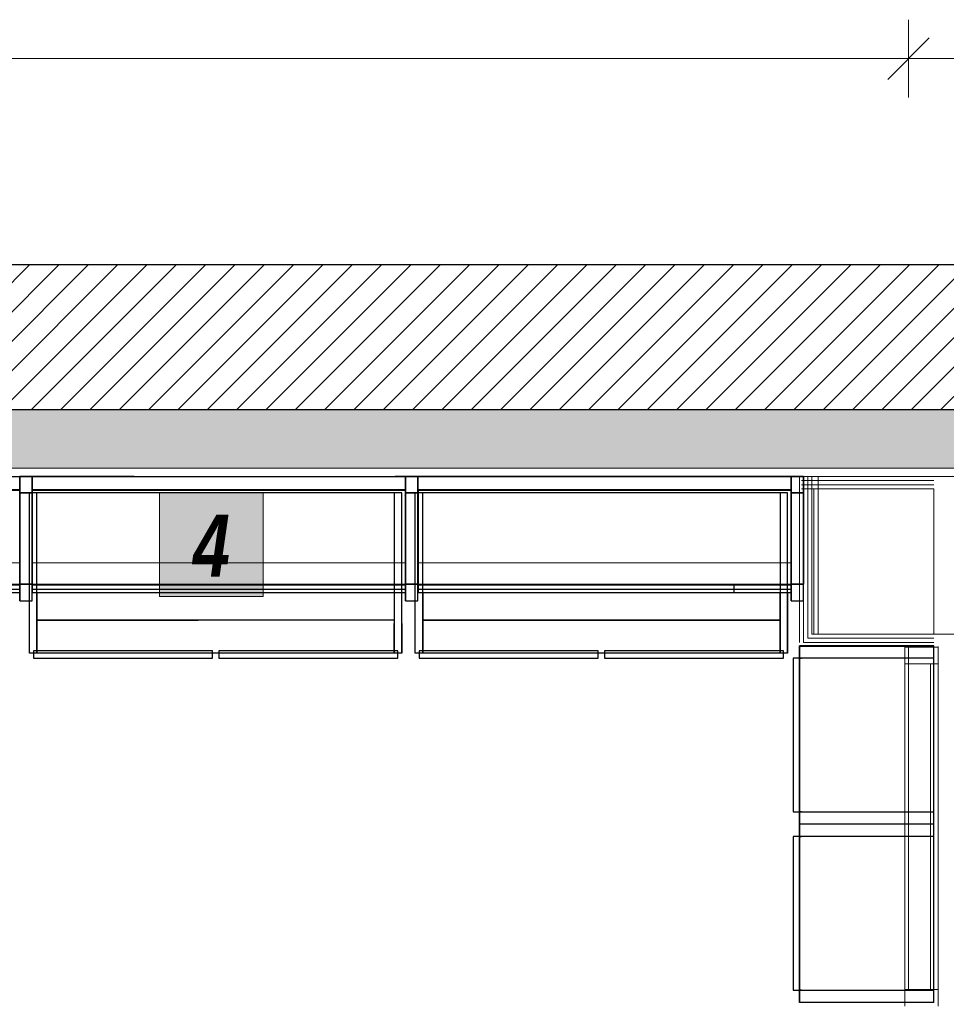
# Model space of a CAD drawing. Header units: millimetres. Extents: x -13157241 to -13144429, y -44179 to -36532.
# Tile 18 of 26: x -13151479 to -13149245, y -39994 to -37622. Entities that reach past the tile are written whole.
import ezdxf

# ---------------------------------------------------------------- set-up
doc = ezdxf.new("R2010")
doc.units = ezdxf.units.MM
doc.header["$MEASUREMENT"] = 0
for name, color, linetype in [('0._RDC (85)_1_0', 7, 'Continuous'), ('0._RDC (85)_1_AAG constr dalles', 7, 'Continuous'), ('0._RDC (85)_1_AAG PRO VRD EP', 7, 'Continuous'), ('0._RDC (85)_1_BQN 2 COTATIONS PC', 7, 'Continuous'), ('0._RDC (85)_1_Portes Archicad', 7, 'Continuous')]:
    doc.layers.add(name, color=color, linetype=linetype)
doc.styles.add('STYLE_GENERE_3', font='txt', dxfattribs={"width": 0.8})
pattern_1 = [(90, (-12771109.288, 503849.215), (-34.6410162, 0), [20, -40]), (90, (-12771126.61, 503879.215), (-34.6410162, 0), [20, -40]), (150, (-12771109.288, 503869.215), (17.320508, 30), [20, -40]), (150, (-12771143.93, 503869.215), (17.320508, 30), [20, -40]), (210, (-12771109.288, 503849.215), (-17.320508, 30), [20, -40]), (210, (-12771143.93, 503849.215), (-17.320508, 30), [20, -40])]

msp = doc.modelspace()

# ---------------------------------------------------------------- hatches: boundary and pattern name
at = {"layer": '0._RDC (85)_1_0', "linetype": 'Continuous', "lineweight": 0, "true_color": 0x191919}
h = msp.add_hatch(dxfattribs=at)
h.set_pattern_fill('Brique_1_0001', color=250, style=0, pattern_type=2)
h.set_pattern_definition([(45, (-12771109.29, 503849.215), (-35.355339, 35.355339), [])])
h.paths.add_polyline_path([(-13153831.4, -38562.1), (-13148231.4, -38562.1), (-13148231.4, -38212.1), (-13153831.4, -38212.1)])
h = msp.add_hatch(dxfattribs=at)
h.set_pattern_fill('Isolant_styromousse_0001', color=250, style=0, pattern_type=2)
h.set_pattern_definition(pattern_1)
h.paths.add_polyline_path([(-13153831.4, -38562.1), (-13153831.4, -38702.1), (-13148231.4, -38702.1), (-13148231.4, -38562.1)])
at = {"layer": '0._RDC (85)_1_0', "linetype": 'Continuous', "lineweight": 20, "true_color": 0xff9122}
msp.add_hatch(color=30, dxfattribs=at).paths.add_polyline_path([(-13151142, -38761.9), (-13151142, -39011.9), (-13150892, -39011.9), (-13150892, -38761.9)])
at = {"layer": '0._RDC (85)_1_0', "linetype": 'Continuous', "lineweight": 0, "true_color": 0x191919}
h = msp.add_hatch(dxfattribs=at)
h.set_pattern_fill('Isolant_styromousse_0001', color=250, style=0, pattern_type=2)
h.set_pattern_definition(pattern_1)
h.paths.add_polyline_path([(-13149323.3, -39132.2), (-13149323.3, -39133.7), (-13149278.3, -39133.7), (-13149278.3, -39132.2)])

# ---------------------------------------------------------------- linework, layer by layer
at = {"layer": '0._RDC (85)_1_0', "color": 7, "linetype": 'Continuous', "lineweight": 30}
for p, q in [((-13148231.4, -38562.1), (-13153831.4, -38562.1)), ((-13151479.3, -38722.1), (-13151479.3, -38722.1)), ((-13151479.3, -38722.1), (-13151479.3, -38762.1)), ((-13151449.3, -38722.1), (-13151479.3, -38722.1)), ((-13151449.3, -38762.1), (-13151449.3, -38722.1)), ((-13151203.1, -38722.1), (-13151449.3, -38722.1)), ((-13150549.3, -38722.1), (-13150574.2, -38722.1)), ((-13150549.3, -38722.1), (-13150549.3, -38762.1)), ((-13150519.3, -38722.1), (-13150549.3, -38722.1)), ((-13150519.3, -38762.1), (-13150519.3, -38722.1)), ((-13149619.3, -38722.1), (-13150519.3, -38722.1)), ((-13149619.3, -38722.1), (-13149619.3, -38762.1)), ((-13149589.3, -38722.1), (-13149619.3, -38722.1)), ((-13149589.3, -38762.1), (-13149589.3, -38722.1)), ((-13151479.3, -38762.1), (-13151479.3, -38762.1)), ((-13151479.3, -38762.1), (-13151479.3, -38982.1)), ((-13151449.3, -38762.1), (-13151479.3, -38762.1)), ((-13151449.3, -38982.1), (-13151449.3, -38762.1)), ((-13150549.3, -38762.1), (-13150549.3, -38982.1)), ((-13150519.3, -38762.1), (-13150549.3, -38762.1)), ((-13150519.3, -38982.1), (-13150519.3, -38762.1)), ((-13149619.3, -38762.1), (-13149619.3, -38982.1)), ((-13149589.3, -38762.1), (-13149619.3, -38762.1)), ((-13149589.3, -38982.1), (-13149589.3, -38762.1)), ((-13150549.3, -38770.2), (-13150550.3, -38769.1)), ((-13151479.3, -38982.1), (-13151479.3, -38982.1)), ((-13151479.3, -38982.1), (-13151449.3, -38982.1)), ((-13151479.3, -38982.1), (-13151479.3, -39022.1)), ((-13151449.3, -39022.1), (-13151449.3, -38982.1)), ((-13151449.3, -38982.1), (-13151215.2, -38982.1)), ((-13151449, -38983), (-13151449.3, -38983)), ((-13151449, -38994.8), (-13151449.3, -38994.8)), ((-13151449.3, -39002.1), (-13151449, -39002.1)), ((-13151449, -38983), (-13151449, -38982.1)), ((-13151213.7, -38983), (-13151449, -38983)), ((-13151449, -38983), (-13151449, -38994.8)), ((-13151194.1, -38994.8), (-13151449, -38994.8)), ((-13151449, -38994.8), (-13151449, -39002.1)), ((-13151449, -39002.1), (-13151181.9, -39002.1)), ((-13151437.7, -39002.1), (-13151437.7, -39068.4)), ((-13150549.3, -38982.1), (-13150519.3, -38982.1)), ((-13150549.3, -38982.1), (-13150549.3, -39022.1)), ((-13150519.3, -39022.1), (-13150519.3, -38982.1)), ((-13150519.3, -38982.1), (-13149619.3, -38982.1)), ((-13150519, -38983), (-13150519.3, -38983)), ((-13150519, -38994.8), (-13150519.3, -38994.8)), ((-13150519.3, -39002.1), (-13150519, -39002.1)), ((-13150519, -38983), (-13150519, -38982.1)), ((-13150194.6, -38983), (-13150519, -38983)), ((-13150519, -38983), (-13150519, -38994.8)), ((-13150194.6, -38994.8), (-13150519, -38994.8)), ((-13150519, -38994.8), (-13150519, -39002.1)), ((-13150519, -39002.1), (-13150071, -39002.1)), ((-13150507.7, -39002.1), (-13150507.7, -39068.4)), ((-13149941.3, -39002.1), (-13149619.3, -39002.1)), ((-13149886.3, -39002), (-13149756.6, -39002)), ((-13149756.6, -39002), (-13149756.6, -38982.1)), ((-13149619.3, -38983), (-13149756.6, -38983)), ((-13149619.3, -38994.8), (-13149756.6, -38994.8)), ((-13149646.2, -39068.4), (-13149646.2, -39002.1)), ((-13149628, -39002.1), (-13149628, -39148.4)), ((-13149619.3, -38982.1), (-13149589.3, -38982.1)), ((-13149619.3, -38982.1), (-13149619.3, -39022.1)), ((-13149589.3, -39022.1), (-13149589.3, -38982.1)), ((-13151479.3, -39022.1), (-13151479.3, -39022.1)), ((-13151479.3, -39022.1), (-13151449.3, -39022.1)), ((-13151455.9, -39148.4), (-13151455.9, -39022.1)), ((-13150549.3, -39022.1), (-13150519.3, -39022.1)), ((-13150525.9, -39148.4), (-13150525.9, -39022.1)), ((-13149619.3, -39022.1), (-13149589.3, -39022.1)), ((-13151437.7, -39068.4), (-13151437.7, -39148.4)), ((-13151437.7, -39068.4), (-13151049.2, -39068.4)), ((-13150507.7, -39068.4), (-13150507.7, -39148.4)), ((-13150507.7, -39068.4), (-13149646.2, -39068.4)), ((-13149646.2, -39148.4), (-13149646.2, -39068.4)), ((-13150576.2, -39148.4), (-13150576.2, -39076.2)), ((-13150558, -39076.4), (-13150558, -39148.4)), ((-13149599.3, -39130.4), (-13149594.6, -39130.4)), ((-13149599.3, -39160), (-13149599.3, -39130.4)), ((-13151437.7, -39148.4), (-13151455.9, -39148.4)), ((-13151446.4, -39148.4), (-13151446.4, -39160.4)), ((-13151446.4, -39160.4), (-13151014.6, -39160.4)), ((-13150576.2, -39148.4), (-13151437.7, -39148.4)), ((-13151014.6, -39160.4), (-13151014.6, -39148.4)), ((-13150999.3, -39148.4), (-13150999.3, -39160.4)), ((-13150999.3, -39160.4), (-13150567.5, -39160.4)), ((-13150558, -39148.4), (-13150576.2, -39148.4)), ((-13150567.5, -39160.4), (-13150567.5, -39148.4)), ((-13150507.7, -39148.4), (-13150525.9, -39148.4)), ((-13150516.4, -39148.4), (-13150516.4, -39160.4)), ((-13150516.4, -39160.4), (-13150084.6, -39160.4)), ((-13149646.2, -39148.4), (-13150507.7, -39148.4)), ((-13150084.6, -39160.4), (-13150084.6, -39148.4)), ((-13150069.3, -39148.4), (-13150069.3, -39160.4)), ((-13150069.3, -39160.4), (-13149637.5, -39160.4)), ((-13149628, -39148.4), (-13149646.2, -39148.4)), ((-13149637.5, -39160.4), (-13149637.5, -39148.4)), ((-13149599.3, -39160), (-13149614.9, -39160)), ((-13149614.9, -39160), (-13149614.9, -39530.4)), ((-13149599.3, -39530.4), (-13149599.3, -39160)), ((-13149599.3, -39160), (-13149594.6, -39160)), ((-13149614.9, -39530.4), (-13149599.3, -39530.4)), ((-13149594.6, -39530.4), (-13149599.3, -39530.4)), ((-13149599.3, -39560), (-13149599.3, -39530.4)), ((-13149599.3, -39589.6), (-13149599.3, -39560)), ((-13149594.6, -39560), (-13149599.3, -39560)), ((-13149599.3, -39589.6), (-13149614.9, -39589.6)), ((-13149614.9, -39589.6), (-13149614.9, -39960)), ((-13149599.3, -39960), (-13149599.3, -39589.6)), ((-13149599.3, -39589.6), (-13149594.6, -39589.6)), ((-13149614.9, -39960), (-13149599.3, -39960)), ((-13149594.6, -39960), (-13149599.3, -39960)), ((-13149599.3, -39989.6), (-13149599.3, -39960)), ((-13149594.6, -39989.6), (-13149599.3, -39989.6))]:
    msp.add_line(p, q, dxfattribs=at)
at = {"layer": '0._RDC (85)_1_0', "color": 250, "linetype": 'Continuous', "lineweight": 0, "true_color": 0x191919}
for p, q in [((-13148231.4, -38702.1), (-13153831.4, -38702.1)), ((-13149275.3, -38732.1), (-13149594.6, -38732.1)), ((-13149275.3, -38742.1), (-13149594.6, -38742.1)), ((-13149589.3, -38722.1), (-13149589.3, -39112.1)), ((-13149579.3, -38722.1), (-13149579.3, -39102.1)), ((-13149589.3, -39112.1), (-13149589.3, -39122.1)), ((-13149589.3, -39112.1), (-13149589.3, -39122.1)), ((-13149589.3, -39122.1), (-13149579.3, -39122.1)), ((-13149579.3, -39102.1), (-13149579.3, -39112.1)), ((-13149579.3, -39102.1), (-13149579.3, -39112.1)), ((-13149579.3, -39112.1), (-13149569.3, -39112.1)), ((-13149579.3, -39122.1), (-13149275.3, -39122.1)), ((-13149569.3, -39112.1), (-13149275.3, -39112.1)), ((-13149323.3, -39133.7), (-13149323.3, -39132.2)), ((-13149278.3, -39133.7), (-13149278.3, -39132.2))]:
    msp.add_line(p, q, dxfattribs=at)
at = {"layer": '0._RDC (85)_1_0', "color": 253, "linetype": 'Continuous', "lineweight": 18, "true_color": 0xb3b3b3}
for p, q in [((-13151479.3, -38722.1), (-13151479.3, -38762.1)), ((-13151449.3, -38722.1), (-13151479.3, -38722.1)), ((-13151449.3, -38762.1), (-13151449.3, -38722.1)), ((-13150549.3, -38722.1), (-13150549.3, -38762.1)), ((-13150519.3, -38722.1), (-13150549.3, -38722.1)), ((-13150519.3, -38762.1), (-13150519.3, -38722.1)), ((-13149619.3, -38722.1), (-13149619.3, -38762.1)), ((-13149589.3, -38722.1), (-13149619.3, -38722.1)), ((-13149589.3, -38762.1), (-13149589.3, -38722.1)), ((-13151479.3, -38762.1), (-13151449.3, -38762.1)), ((-13150549.3, -38762.1), (-13150519.3, -38762.1)), ((-13149619.3, -38762.1), (-13149589.3, -38762.1)), ((-13151479, -38930.7), (-13152379, -38930.7)), ((-13151479, -38941), (-13151479, -38930.7)), ((-13150549, -38930.7), (-13151449, -38930.7)), ((-13151449, -38930.7), (-13151449, -38941)), ((-13150549, -38941), (-13150549, -38930.7)), ((-13149619, -38930.7), (-13150519, -38930.7)), ((-13150519, -38930.7), (-13150519, -38941)), ((-13149619, -38941), (-13149619, -38930.7)), ((-13151479.3, -38982.1), (-13151479.3, -39022.1)), ((-13151449.3, -38982.1), (-13151479.3, -38982.1)), ((-13151449.3, -39022.1), (-13151449.3, -38982.1)), ((-13150549.3, -38982.1), (-13150549.3, -39022.1)), ((-13150519.3, -38982.1), (-13150549.3, -38982.1)), ((-13150519.3, -39022.1), (-13150519.3, -38982.1)), ((-13149619.3, -38982.1), (-13149619.3, -39022.1)), ((-13149589.3, -38982.1), (-13149619.3, -38982.1)), ((-13149589.3, -39022.1), (-13149589.3, -38982.1)), ((-13151479.3, -39022.1), (-13151449.3, -39022.1)), ((-13150549.3, -39022.1), (-13150519.3, -39022.1)), ((-13149619.3, -39022.1), (-13149589.3, -39022.1))]:
    msp.add_line(p, q, dxfattribs=at)
at = {"layer": '0._RDC (85)_1_0', "color": 7, "linetype": 'Continuous', "lineweight": 30, "flags": 128}
for points in [[(-13148231.4, -38212.1), (-13153831.4, -38212.1)], [(-13152409.3, -38722.1), (-13151449.3, -38722.1)], [(-13151479.3, -39022.1), (-13151479.3, -38982.1), (-13151479.3, -38762.1), (-13151479.3, -38722.1)], [(-13151479.3, -38722.1), (-13151449.3, -38722.1)], [(-13151479.3, -38982.1), (-13151479.3, -38761.9), (-13151479.3, -38722.1)], [(-13151479.3, -38722.1), (-13150519.3, -38722.1)], [(-13151449.3, -38722.1), (-13151449.3, -38982.1)], [(-13151449.3, -39022.1), (-13151449.3, -38982.1), (-13151449.3, -38762.1), (-13151449.3, -38722.1)], [(-13150549.3, -39022.1), (-13150549.3, -38982.1), (-13150549.3, -38762.1), (-13150549.3, -38722.1)], [(-13150549.3, -38722.1), (-13150519.3, -38722.1)], [(-13150549.3, -38982.1), (-13150549.3, -38761.9), (-13150549.3, -38722.1)], [(-13150549.3, -38722.1), (-13149589.3, -38722.1)], [(-13150519.3, -38722.1), (-13150519.3, -38982.1)], [(-13150519.3, -39022.1), (-13150519.3, -38982.1), (-13150519.3, -38762.1), (-13150519.3, -38722.1)], [(-13149619.3, -39022.1), (-13149619.3, -38982.1), (-13149619.3, -38762.1), (-13149619.3, -38722.1)], [(-13149619.3, -38722.1), (-13149589.3, -38722.1)], [(-13149589.3, -39022.1), (-13149589.3, -38982.1), (-13149589.3, -38762.1), (-13149589.3, -38722.1)], [(-13149589.3, -38722.1), (-13149589.3, -38982.1)], [(-13152379, -38753.4), (-13151479, -38753.4)], [(-13151479, -38756.4), (-13152379, -38756.4)], [(-13151479.3, -38762.1), (-13151479.3, -38982.1)], [(-13151479.3, -38762.1), (-13151449.3, -38762.1)], [(-13151479, -38753.4), (-13151479, -38756.4)], [(-13151479, -38941), (-13151479, -38756.4)], [(-13151455.9, -39148.4), (-13151455.9, -38762.1)], [(-13150558, -38762.1), (-13150576.2, -38762.1), (-13151437.7, -38762.1), (-13151455.9, -38762.1)], [(-13151449.3, -38756.4), (-13151449.3, -38753.4)], [(-13151449.3, -38753.4), (-13150549.3, -38753.4)], [(-13151449.3, -38756.4), (-13151449.3, -38753.4)], [(-13151449.3, -38753.4), (-13150549.3, -38753.4)], [(-13150549.3, -38756.4), (-13151449.3, -38756.4)], [(-13151449.3, -38756.4), (-13151449.3, -38983)], [(-13150549.3, -38756.4), (-13151449.3, -38756.4)], [(-13151449.3, -38756.4), (-13151449.3, -38983)], [(-13151449.3, -38982.1), (-13151449.3, -38762.1)], [(-13151449, -38756.4), (-13151449, -38753.4)], [(-13151449, -38753.4), (-13150549, -38753.4)], [(-13150549, -38756.4), (-13151449, -38756.4)], [(-13151449, -38756.4), (-13151449, -38941)], [(-13151437.7, -39148.4), (-13151437.7, -39068.4), (-13151437.7, -38762.1)], [(-13150576.2, -38762.1), (-13150576.2, -39068.4), (-13150576.2, -39148.4)], [(-13150558, -39148.4), (-13150558, -38762.1)], [(-13150549.3, -38753.4), (-13150549.3, -38756.4)], [(-13150549.3, -38753.4), (-13150549.3, -38756.4)], [(-13150549.3, -38983), (-13150549.3, -38756.4)], [(-13150549.3, -38983), (-13150549.3, -38756.4)], [(-13150549.3, -38762.1), (-13150549.3, -38982.1)], [(-13150549.3, -38762.1), (-13150519.3, -38762.1)], [(-13150549, -38753.4), (-13150549, -38756.4)], [(-13150549, -38941), (-13150549, -38756.4)], [(-13150525.9, -39148.4), (-13150525.9, -38762.1)], [(-13149628, -38762.1), (-13149646.2, -38762.1), (-13150507.7, -38762.1), (-13150525.9, -38762.1)], [(-13150519.3, -38756.4), (-13150519.3, -38753.4)], [(-13150519.3, -38753.4), (-13149619.3, -38753.4)], [(-13150519.3, -38756.4), (-13150519.3, -38753.4)], [(-13150519.3, -38753.4), (-13149619.3, -38753.4)], [(-13149619.3, -38756.4), (-13150519.3, -38756.4)], [(-13150519.3, -38756.4), (-13150519.3, -38983)], [(-13149619.3, -38756.4), (-13150519.3, -38756.4)], [(-13150519.3, -38756.4), (-13150519.3, -38983)], [(-13150519.3, -38982.1), (-13150519.3, -38762.1)], [(-13150519, -38756.4), (-13150519, -38753.4)], [(-13150519, -38753.4), (-13149619, -38753.4)], [(-13149619, -38756.4), (-13150519, -38756.4)], [(-13150519, -38756.4), (-13150519, -38941)], [(-13150507.7, -39148.4), (-13150507.7, -39068.4), (-13150507.7, -38762.1)], [(-13149646.2, -38762.1), (-13149646.2, -39068.4), (-13149646.2, -39148.4)], [(-13149628, -39148.4), (-13149628, -38762.1)], [(-13149619.3, -38753.4), (-13149619.3, -38756.4)], [(-13149619.3, -38753.4), (-13149619.3, -38756.4)], [(-13149619.3, -38983), (-13149619.3, -38756.4)], [(-13149619.3, -38983), (-13149619.3, -38756.4)], [(-13149619.3, -38762.1), (-13149619.3, -38982.1)], [(-13149619.3, -38762.1), (-13149589.3, -38762.1)], [(-13149619, -38753.4), (-13149619, -38756.4)], [(-13149619, -38941), (-13149619, -38756.4)], [(-13149589.3, -38982.1), (-13149589.3, -38762.1)], [(-13151479, -38983), (-13151479, -38930.7)], [(-13151449, -38930.7), (-13151449, -38941)], [(-13150549, -38941), (-13150549, -38930.7)], [(-13150519, -38930.7), (-13150519, -38941)], [(-13149619, -38983), (-13149619, -38930.7)], [(-13151479, -38983), (-13151479, -38941)], [(-13151449, -38941), (-13151449, -38983)], [(-13150549, -38983), (-13150549, -38941)], [(-13150519, -38941), (-13150519, -38983)], [(-13149619, -38983), (-13149619, -38941)], [(-13152409.3, -38982.1), (-13151449.3, -38982.1)], [(-13152379, -38983), (-13151479, -38983)], [(-13151479, -38994.8), (-13152379, -38994.8)], [(-13152379, -39002.1), (-13151479, -39002.1)], [(-13151449.3, -38982.1), (-13151479.3, -38982.1)], [(-13151479.3, -38982.1), (-13150519.3, -38982.1)], [(-13151479, -38983), (-13151479, -38994.8)], [(-13151479, -38994.8), (-13151479, -39002.1)], [(-13151449.3, -38994.8), (-13151449.3, -38983)], [(-13151449.3, -38983), (-13150549.3, -38983)], [(-13151449.3, -38994.8), (-13151449.3, -38983)], [(-13151449.3, -38983), (-13150549.3, -38983)], [(-13151449.3, -39002.1), (-13151449.3, -38994.8)], [(-13150549.3, -38994.8), (-13151449.3, -38994.8)], [(-13151449.3, -39002.1), (-13151449.3, -38994.8)], [(-13150549.3, -38994.8), (-13151449.3, -38994.8)], [(-13151449.3, -39002.1), (-13150549.3, -39002.1)], [(-13151449.3, -39002.1), (-13150549.3, -39002.1)], [(-13151449, -38994.8), (-13151449, -38983)], [(-13151449, -38983), (-13150549, -38983)], [(-13151449, -39002.1), (-13151449, -38994.8)], [(-13150549, -38994.8), (-13151449, -38994.8)], [(-13151449, -39002.1), (-13150549, -39002.1)], [(-13150519.3, -38982.1), (-13150549.3, -38982.1)], [(-13150549.3, -38982.1), (-13149589.3, -38982.1)], [(-13150549.3, -38983), (-13150549.3, -38994.8)], [(-13150549.3, -38983), (-13150549.3, -38994.8)], [(-13150549.3, -38994.8), (-13150549.3, -39002.1)], [(-13150549.3, -38994.8), (-13150549.3, -39002.1)], [(-13150549, -38983), (-13150549, -38994.8)], [(-13150549, -38994.8), (-13150549, -39002.1)], [(-13150519.3, -38994.8), (-13150519.3, -38983)], [(-13150519.3, -38983), (-13149619.3, -38983)], [(-13150519.3, -38994.8), (-13150519.3, -38983)], [(-13150519.3, -38983), (-13149619.3, -38983)], [(-13150519.3, -39002.1), (-13150519.3, -38994.8)], [(-13149619.3, -38994.8), (-13150519.3, -38994.8)], [(-13150519.3, -39002.1), (-13150519.3, -38994.8)], [(-13149619.3, -38994.8), (-13150519.3, -38994.8)], [(-13150519.3, -39002.1), (-13149619.3, -39002.1)], [(-13150519.3, -39002.1), (-13149619.3, -39002.1)], [(-13150519, -38994.8), (-13150519, -38983)], [(-13150519, -38983), (-13149619, -38983)], [(-13150519, -39002.1), (-13150519, -38994.8)], [(-13149619, -38994.8), (-13150519, -38994.8)], [(-13150519, -39002.1), (-13149619, -39002.1)], [(-13149589.3, -38982.1), (-13149619.3, -38982.1)], [(-13149619.3, -38983), (-13149619.3, -38994.8)], [(-13149619.3, -38983), (-13149619.3, -38994.8)], [(-13149619.3, -38994.8), (-13149619.3, -39002.1)], [(-13149619.3, -38994.8), (-13149619.3, -39002.1)], [(-13149619, -38983), (-13149619, -38994.8)], [(-13149619, -38994.8), (-13149619, -39002.1)], [(-13151479.3, -39022.1), (-13151449.3, -39022.1)], [(-13150549.3, -39022.1), (-13150519.3, -39022.1)], [(-13149619.3, -39022.1), (-13149589.3, -39022.1)], [(-13150576.2, -39068.4), (-13151437.7, -39068.4)], [(-13149646.2, -39068.4), (-13150507.7, -39068.4)], [(-13151014.6, -39142.7), (-13151446.4, -39142.7)], [(-13151446.4, -39142.7), (-13151446.4, -39160.4)], [(-13151014.6, -39160.4), (-13151014.6, -39142.7)], [(-13150567.5, -39142.7), (-13150999.3, -39142.7)], [(-13150999.3, -39142.7), (-13150999.3, -39160.4)], [(-13150567.5, -39160.4), (-13150567.5, -39142.7)], [(-13150084.6, -39142.7), (-13150516.4, -39142.7)], [(-13150516.4, -39142.7), (-13150516.4, -39160.4)], [(-13150084.6, -39160.4), (-13150084.6, -39142.7)], [(-13149637.5, -39142.7), (-13150069.3, -39142.7)], [(-13150069.3, -39142.7), (-13150069.3, -39160.4)], [(-13149637.5, -39160.4), (-13149637.5, -39142.7)], [(-13149599.3, -39130.4), (-13149599.3, -39160), (-13149599.3, -39530.4), (-13149599.3, -39560)], [(-13149275.3, -39130.4), (-13149599.3, -39130.4)], [(-13149275.3, -39560), (-13149275.3, -39530.4), (-13149275.3, -39160), (-13149275.3, -39130.4)], [(-13151437.7, -39148.4), (-13151455.9, -39148.4)], [(-13151446.4, -39160.4), (-13151014.6, -39160.4)], [(-13150576.2, -39148.4), (-13151437.7, -39148.4)], [(-13150999.3, -39160.4), (-13150567.5, -39160.4)], [(-13150558, -39148.4), (-13150576.2, -39148.4)], [(-13150507.7, -39148.4), (-13150525.9, -39148.4)], [(-13150516.4, -39160.4), (-13150084.6, -39160.4)], [(-13149646.2, -39148.4), (-13150507.7, -39148.4)], [(-13150069.3, -39160.4), (-13149637.5, -39160.4)], [(-13149628, -39148.4), (-13149646.2, -39148.4)], [(-13149614.9, -39160), (-13149614.9, -39530.4)], [(-13149599.3, -39160), (-13149614.9, -39160)], [(-13149275.3, -39160), (-13149599.3, -39160)], [(-13149599.3, -39530.4), (-13149599.3, -39160)], [(-13149614.9, -39530.4), (-13149599.3, -39530.4)], [(-13149599.3, -39530.4), (-13149275.3, -39530.4)], [(-13149599.3, -39560), (-13149599.3, -39589.6), (-13149599.3, -39960), (-13149599.3, -39989.6)], [(-13149275.3, -39560), (-13149599.3, -39560)], [(-13149275.3, -39560), (-13149599.3, -39560)], [(-13149275.3, -39989.6), (-13149275.3, -39960), (-13149275.3, -39589.6), (-13149275.3, -39560)], [(-13149614.9, -39589.6), (-13149614.9, -39960)], [(-13149599.3, -39589.6), (-13149614.9, -39589.6)], [(-13149275.3, -39589.6), (-13149599.3, -39589.6)], [(-13149599.3, -39960), (-13149599.3, -39589.6)], [(-13149614.9, -39960), (-13149599.3, -39960)], [(-13149599.3, -39960), (-13149275.3, -39960)], [(-13149275.3, -39989.6), (-13149599.3, -39989.6)]]:
    msp.add_lwpolyline(points, dxfattribs=at)
at = {"layer": '0._RDC (85)_1_0', "color": 250, "linetype": 'Continuous', "lineweight": 0, "true_color": 0x191919, "flags": 128}
msp.add_lwpolyline([(-13153831.4, -38722.1), (-13148231.4, -38722.1)], dxfattribs=at)
at = {"layer": '0._RDC (85)_1_0', "color": 7, "linetype": 'Continuous', "lineweight": 18, "flags": 128}
for points in [[(-13149599.3, -38722.1), (-13149599.3, -39122.1)], [(-13149275.3, -38722.1), (-13149594.6, -38722.1)], [(-13149569.3, -39102.1), (-13149569.3, -38722.1)], [(-13149594.6, -38752.1), (-13149275.3, -38752.1)], [(-13149275.3, -39102.1), (-13149569.3, -39102.1)], [(-13149599.3, -39132.1), (-13149275.3, -39132.1)], [(-13149265.3, -39133.7), (-13149265.3, -39132.2)]]:
    msp.add_lwpolyline(points, dxfattribs=at)
at = {"layer": '0._RDC (85)_1_0', "color": 7, "linetype": 'Continuous', "lineweight": 20, "flags": 128}
msp.add_lwpolyline([(-13151142, -38761.9), (-13150892, -38761.9), (-13150892, -39011.9), (-13151142, -39011.9)], close=True, dxfattribs=at)
at = {"layer": '0._RDC (85)_1_AAG constr dalles', "color": 250, "linetype": 'Continuous', "lineweight": 0, "true_color": 0x191919, "flags": 128}
for points in [[(-13156731.4, -38722.1), (-13156731.4, -42722.1), (-13146739.1, -42722.1), (-13146739.1, -40722.1), (-13144939.1, -40722.1), (-13144939.1, -38722.1)], [(-13144939.1, -38722.1), (-13144939.1, -40722.1), (-13146739.1, -40722.1), (-13146739.1, -42722.1), (-13151228, -42722.1), (-13151228, -42922.1), (-13153728, -42922.1), (-13153728, -42722.1), (-13156731.4, -42722.1), (-13156731.4, -38722.1)], [(-13149554.6, -39102.1), (-13146739.1, -39102.1), (-13146739.1, -38722.1), (-13149554.6, -38722.1)], [(-13149564.6, -38752.1), (-13149564.6, -39102.1), (-13149275.3, -39102.1), (-13149275.3, -38752.1)], [(-13149564.6, -38752.1), (-13149564.6, -39102.1), (-13149275.3, -39102.1), (-13149275.3, -38752.1)], [(-13149564.6, -38752.1), (-13149564.6, -39102.1), (-13149275.3, -39102.1), (-13149275.3, -38752.1)], [(-13149564.6, -38752.1), (-13149564.6, -39102.1), (-13149275.3, -39102.1), (-13149275.3, -38752.1)], [(-13149564.6, -38752.1), (-13149564.6, -39102.1), (-13149275.3, -39102.1), (-13149275.3, -38752.1)]]:
    msp.add_lwpolyline(points, close=True, dxfattribs=at)
at = {"layer": '0._RDC (85)_1_BQN 2 COTATIONS PC', "color": 250, "linetype": 'Continuous', "lineweight": 0, "true_color": 0x191919}
for p, q in [((-13149336.3, -37809.1), (-13149336.3, -37621.6)), ((-13149286.3, -37665.4), (-13149386.3, -37765.4)), ((-13156731.4, -37715.4), (-13149336.3, -37715.4)), ((-13149336.3, -37715.4), (-13146739.1, -37715.4))]:
    msp.add_line(p, q, dxfattribs=at)
at = {"layer": '0._RDC (85)_1_Portes Archicad', "color": 250, "linetype": 'Continuous', "lineweight": 0, "true_color": 0x191919}
for p, q in [((-13149345.3, -39173.7), (-13149345.3, -39133.7)), ((-13149345.3, -39133.7), (-13149265.3, -39133.7)), ((-13149336.3, -39133.7), (-13149336.3, -39958.7)), ((-13149265.3, -39133.7), (-13149265.3, -39958.7)), ((-13149265.3, -39133.7), (-13149265.3, -39173.7)), ((-13149265.3, -39173.7), (-13149345.3, -39173.7)), ((-13149345.3, -39958.7), (-13149345.3, -39173.7)), ((-13149283.3, -39173.7), (-13149283.3, -39958.7)), ((-13149345.3, -39998.7), (-13149345.3, -39958.7)), ((-13149345.3, -39958.7), (-13149265.3, -39958.7)), ((-13149336.3, -39958.7), (-13149265.3, -39958.7)), ((-13149265.3, -39958.7), (-13149265.3, -39998.7))]:
    msp.add_line(p, q, dxfattribs=at)
at = {"layer": '0._RDC (85)_1_Portes Archicad', "color": 250, "linetype": 'Continuous', "lineweight": 0, "true_color": 0x191919, "flags": 128}
msp.add_lwpolyline([(-13149265.3, -39958.7), (-13149265.3, -39173.7), (-13149345.3, -39173.7), (-13149345.3, -39958.7)], close=True, dxfattribs=at)

# ---------------------------------------------------------------- texts
at = {"layer": '0._RDC (85)_1_AAG PRO VRD EP', "color": 250, "linetype": 'Continuous', "lineweight": 0, "true_color": 0x191919, "insert": (-13151017, -38964.1), "char_height": 150, "attachment_point": 8, "style": 'STYLE_GENERE_3'}
msp.add_mtext('\\A1;{\\pqc;\\fCentury Gothic|b1|i1|c0|p0;\\W0.800000;4}', dxfattribs=at)

doc.saveas('drawing.dxf')
